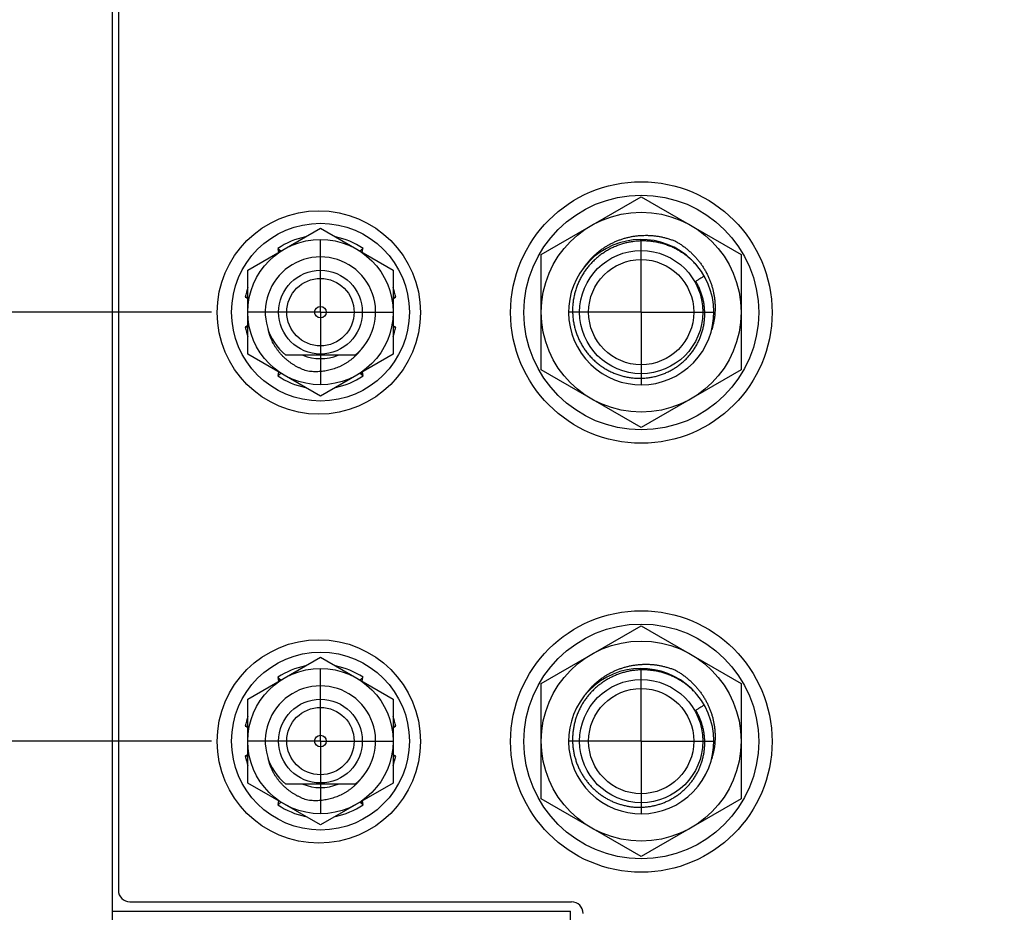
# Model space of a CAD drawing. Header units: inches. Extents: x 0.2 to 16.8, y 0.1 to 10.8.
# Tile 3 of 29: x 3.3 to 5, y 3.8 to 5.4. Entities that reach past the tile are written whole.
import ezdxf

# ---------------------------------------------------------------- set-up
doc = ezdxf.new("R2010")
doc.units = ezdxf.units.IN
doc.header["$LTSCALE"] = 0.935
doc.header["$MEASUREMENT"] = 0
doc.linetypes.add('CENTER', pattern=[0.6, 0.375, -0.075, 0.075, -0.075])
doc.layers.get('0').update_dxf_attribs({"linetype": 'CONTINUOUS'})
doc.layers.add('DEFAULT_1', color=7, linetype='CENTER')
doc.layers.add('DIMENSIONS', color=7, linetype='CONTINUOUS')
doc.styles.get("Standard").update_dxf_attribs({"font": 'txt', "width": 0.8})
doc.dimstyles.new('DIMSTYLE_1', dxfattribs={"dimtxt": 0.125, "dimasz": 0.18, "dimexe": 0.18, "dimexo": 0.0625, "dimgap": 0.09, "dimtad": 0, "dimtih": 1, "dimtoh": 1, "dimdec": 3, "dimzin": 4, "dimdsep": 46, "dimtxsty": 'STANDARD', "dimblk": '_FILLED', "dimblk1": '_FILLED', "dimblk2": '_FILLED', "dimcen": 0.09, "dimadec": 0, "dimazin": 0, "dimtp": 0.01, "dimtm": 0.01, "dimtfac": 1, "dimtdec": 3, "dimtofl": 0, "dimtmove": 0, "dimatfit": 3, "dimldrblk": '_FILLED', "dimfxl": 1, "dimtolj": 1, "dimtzin": 4, "dimarcsym": 0})

# ---------------------------------------------------------------- blocks, each defined once
blk = doc.blocks.new('*D3')
at = {"layer": 'DIMENSIONS', "color": 2, "linetype": 'CONTINUOUS'}
blk.add_line((3.6723, 4.858), (2.8146, 4.858), dxfattribs=at)
at = {"layer": 'DIMENSIONS', "color": 2, "linetype": 'CONTINUOUS', "width": 0.8}
for s, p in [('3X -', (1.0271, 4.7955)), ('2.983', (1.4271, 4.7955)), ('[', (2.0521, 4.7955)), ('75.78', (2.1521, 4.7955)), (']', (2.6521, 4.7955))]:
    blk.add_text(s, height=0.125, dxfattribs=at).set_placement(p)
blk = doc.blocks.new('_FILLED')
at = {"color": 0, "linetype": 'BYBLOCK'}
blk.add_solid([(0, 0), (-1, 0.1736), (-1, -0.1736)], dxfattribs=at)
blk = doc.blocks.new('*D4')
at = {"layer": 'DIMENSIONS', "color": 2, "linetype": 'CONTINUOUS'}
blk.add_line((3.6723, 4.12), (2.8146, 4.12), dxfattribs=at)
at = {"layer": 'DIMENSIONS', "color": 2, "linetype": 'CONTINUOUS', "width": 0.8}
for s, p in [('[', (2.0521, 4.0575)), (']', (2.6521, 4.0575)), ('3X -', (1.0271, 4.0575)), ('3.721', (1.4271, 4.0575)), ('94.52', (2.1521, 4.0575))]:
    blk.add_text(s, height=0.125, dxfattribs=at).set_placement(p)
blk = doc.blocks.new('*D5')
at = {"layer": 'DIMENSIONS', "color": 2, "linetype": 'CONTINUOUS'}
blk.add_line((3.6085, 3.0207), (2.8146, 3.0207), dxfattribs=at)
at = {"layer": 'DIMENSIONS', "color": 2, "linetype": 'CONTINUOUS', "width": 0.8}
for s, p in [('4.821', (1.3271, 2.9582)), ('[', (1.9521, 2.9582)), ('122.45', (2.0521, 2.9582)), (']', (2.6521, 2.9582)), ('4X -', (0.9271, 2.9582))]:
    blk.add_text(s, height=0.125, dxfattribs=at).set_placement(p)
blk = doc.blocks.new('*D7')
at = {"layer": 'DIMENSIONS', "color": 2, "linetype": 'CONTINUOUS'}
blk.add_line((6.5247, 4.9094), (7.3643, 4.9094), dxfattribs=at)
at = {"layer": 'DIMENSIONS', "color": 2, "linetype": 'CONTINUOUS', "width": 0.8}
for s, p in [('2.932', (7.5268, 4.8469)), ('[', (8.1518, 4.8469)), ('74.47', (8.2518, 4.8469)), (']', (8.7518, 4.8469)), ('-', (7.4268, 4.8469))]:
    blk.add_text(s, height=0.125, dxfattribs=at).set_placement(p)
blk = doc.blocks.new('*D8')
at = {"layer": 'DIMENSIONS', "color": 2, "linetype": 'CONTINUOUS'}
blk.add_line((6.5247, 4.2524), (7.3643, 4.2524), dxfattribs=at)
at = {"layer": 'DIMENSIONS', "color": 2, "linetype": 'CONTINUOUS', "width": 0.8}
for s, p in [('[', (8.1518, 4.1899)), (']', (8.7518, 4.1899)), ('3.589', (7.5268, 4.1899)), ('91.16', (8.2518, 4.1899)), ('-', (7.4268, 4.1899))]:
    blk.add_text(s, height=0.125, dxfattribs=at).set_placement(p)
blk = doc.blocks.new('*D9')
at = {"layer": 'DIMENSIONS', "color": 2, "linetype": 'CONTINUOUS'}
blk.add_line((5.8437, 4.4888), (7.3643, 4.4888), dxfattribs=at)
at = {"layer": 'DIMENSIONS', "color": 2, "linetype": 'CONTINUOUS', "width": 0.8}
for s, p in [('[', (8.1518, 4.4263)), (']', (8.7518, 4.4263)), ('3.353', (7.5268, 4.4263)), ('85.16', (8.2518, 4.4263)), ('-', (7.4268, 4.4263))]:
    blk.add_text(s, height=0.125, dxfattribs=at).set_placement(p)
blk = doc.blocks.new('*D10')
at = {"layer": 'DIMENSIONS', "color": 2, "linetype": 'CONTINUOUS'}
blk.add_line((5.8437, 5.2268), (7.3643, 5.2268), dxfattribs=at)
at = {"layer": 'DIMENSIONS', "color": 2, "linetype": 'CONTINUOUS', "width": 0.8}
for s, p in [('2.615', (7.5268, 5.1643)), ('[', (8.1518, 5.1643)), ('66.41', (8.2518, 5.1643)), (']', (8.7518, 5.1643)), ('-', (7.4268, 5.1643))]:
    blk.add_text(s, height=0.125, dxfattribs=at).set_placement(p)

msp = doc.modelspace()

# ---------------------------------------------------------------- linework, layer by layer
at = {"color": 7, "linetype": 'CONTINUOUS'}
for p, q in [((3.5021, 2.8257), (3.5021, 7.9634)), ((3.5121, 7.9334), (3.5121, 3.8634)), ((4.2399, 4.9573), (4.4119, 5.0566)), ((4.4119, 5.0566), (4.5839, 4.9573)), ((3.7349, 4.9302), (3.8599, 5.0023)), ((3.8599, 5.0023), (3.9849, 4.9302)), ((3.7866, 4.9677), (3.787, 4.9672)), ((3.9329, 4.9672), (3.9333, 4.9677)), ((4.2399, 4.7587), (4.2399, 4.9573)), ((4.5839, 4.9573), (4.5839, 4.7587)), ((3.7349, 4.7858), (3.7349, 4.9302)), ((3.9849, 4.9302), (3.9849, 4.7858)), ((3.7305, 4.8837), (3.7311, 4.8836)), ((3.9887, 4.8836), (3.9894, 4.8837)), ((3.7311, 4.8324), (3.7305, 4.8322)), ((3.9894, 4.8322), (3.9887, 4.8324)), ((3.8599, 4.7137), (3.7349, 4.7858)), ((3.9195, 4.784), (3.8004, 4.784)), ((3.9849, 4.7858), (3.8599, 4.7137)), ((3.787, 4.7488), (3.7866, 4.7482)), ((3.9333, 4.7482), (3.9329, 4.7488)), ((4.4119, 4.6594), (4.2399, 4.7587)), ((4.5839, 4.7587), (4.4119, 4.6594)), ((4.2399, 4.2193), (4.4119, 4.3186)), ((4.4119, 4.3186), (4.5839, 4.2193)), ((3.7349, 4.1922), (3.8599, 4.2643)), ((3.8599, 4.2643), (3.9849, 4.1922)), ((3.7866, 4.2297), (3.787, 4.2292)), ((3.9329, 4.2292), (3.9333, 4.2297)), ((4.2399, 4.0207), (4.2399, 4.2193)), ((4.5839, 4.2193), (4.5839, 4.0207)), ((3.7349, 4.0478), (3.7349, 4.1922)), ((3.9849, 4.1922), (3.9849, 4.0478)), ((3.7305, 4.1457), (3.7311, 4.1456)), ((3.9887, 4.1456), (3.9894, 4.1457)), ((3.7311, 4.0944), (3.7305, 4.0942)), ((3.9894, 4.0942), (3.9887, 4.0944)), ((3.8599, 3.9757), (3.7349, 4.0478)), ((3.9195, 4.046), (3.8004, 4.046)), ((3.9849, 4.0478), (3.8599, 3.9757)), ((4.4119, 3.9214), (4.2399, 4.0207)), ((4.5839, 4.0207), (4.4119, 3.9214)), ((3.787, 4.0108), (3.7866, 4.0102)), ((3.9333, 4.0102), (3.9329, 4.0108)), ((3.5321, 3.8434), (4.2921, 3.8434)), ((3.5021, 3.8277), (4.2901, 3.8277)), ((4.2901, 2.8257), (4.2901, 3.8277))]:
    msp.add_line(p, q, dxfattribs=at)
at = {"color": 9, "linetype": 'CONTINUOUS'}
for p, q in [((3.788, 4.9608), (3.787, 4.9672)), ((3.9319, 4.9608), (3.9329, 4.9672)), ((3.7349, 4.8808), (3.7311, 4.8836)), ((3.9849, 4.8808), (3.9887, 4.8836)), ((3.7349, 4.8352), (3.7311, 4.8324)), ((3.9849, 4.8352), (3.9887, 4.8324)), ((3.787, 4.7488), (3.788, 4.7552)), ((3.9319, 4.7552), (3.9329, 4.7488)), ((3.788, 4.2228), (3.787, 4.2292)), ((3.9319, 4.2228), (3.9329, 4.2292)), ((3.7349, 4.1428), (3.7311, 4.1456)), ((3.9849, 4.1428), (3.9887, 4.1456)), ((3.7349, 4.0972), (3.7311, 4.0944)), ((3.9849, 4.0972), (3.9887, 4.0944)), ((3.787, 4.0108), (3.788, 4.0172)), ((3.9319, 4.0172), (3.9329, 4.0108))]:
    msp.add_line(p, q, dxfattribs=at)
at = {"color": 7, "linetype": 'CONTINUOUS'}
for centre, radius in [((4.4121, 4.8574), 0.225), ((4.4121, 4.8574), 0.202), ((3.8571, 4.8574), 0.175), ((4.4119, 4.858), 0.172), ((3.8599, 4.858), 0.153), ((3.8599, 4.858), 0.125), ((4.4119, 4.858), 0.106), ((4.4119, 4.858), 0.0905), ((3.8599, 4.858), 0.072), ((3.8599, 4.858), 0.058), ((3.8599, 4.858), 0.01), ((4.4121, 4.1194), 0.225), ((4.4121, 4.1194), 0.202), ((3.8571, 4.1194), 0.175), ((4.4119, 4.12), 0.172), ((3.8599, 4.12), 0.153), ((3.8599, 4.12), 0.125), ((4.4119, 4.12), 0.106), ((4.4119, 4.12), 0.0905), ((3.8599, 4.12), 0.072), ((3.8599, 4.12), 0.058), ((3.8599, 4.12), 0.01)]:
    msp.add_circle(centre, radius, dxfattribs=at)
for centre, radius, start, end in [((3.8599, 4.858), 0.132, 101.25, 123.75), ((3.8599, 4.858), 0.132, 56.25, 78.75), ((4.4119, 4.858), 0.125, 40.2774, 39.9394), ((3.8599, 4.858), 0.095, 308.8357, 231.1643), ((3.8599, 4.858), 0.132, 161.2575, 168.75), ((3.8599, 4.858), 0.132, 11.25, 18.7425), ((3.8599, 4.858), 0.132, 191.25, 198.7425), ((3.8599, 4.858), 0.132, 341.2575, 348.75), ((3.8599, 4.858), 0.08, 247.6684, 292.3316), ((3.8599, 4.858), 0.132, 236.25, 258.75), ((3.8599, 4.858), 0.132, 281.25, 303.75), ((3.8599, 4.12), 0.132, 101.25, 123.75), ((3.8599, 4.12), 0.132, 56.25, 78.75), ((4.4119, 4.12), 0.125, 39.9987, 39.9394), ((3.8599, 4.12), 0.095, 308.8357, 231.1643), ((3.8599, 4.12), 0.132, 161.2575, 168.75), ((3.8599, 4.12), 0.132, 11.25, 18.7425), ((3.8599, 4.12), 0.132, 191.25, 198.7425), ((3.8599, 4.12), 0.132, 341.2575, 348.75), ((3.8599, 4.12), 0.08, 247.6684, 292.3316), ((3.8599, 4.12), 0.132, 236.25, 258.75), ((3.8599, 4.12), 0.132, 281.25, 303.75), ((3.5321, 3.8634), 0.02, 180, 270), ((4.2921, 3.8234), 0.02, 0, 90)]:
    msp.add_arc(centre, radius, start, end, dxfattribs=at)
for points, knots in [([(4.3125, 4.9337), (4.3128, 4.9342), (4.3143, 4.9363), (4.317, 4.94), (4.3207, 4.9447), (4.3246, 4.9491), (4.3288, 4.9534), (4.3332, 4.9575), (4.3377, 4.9614), (4.3425, 4.9651), (4.3474, 4.9686), (4.3525, 4.9718), (4.3578, 4.9748), (4.3632, 4.9775), (4.3687, 4.98), (4.3744, 4.9822), (4.3801, 4.9842), (4.386, 4.9859), (4.392, 4.9873), (4.398, 4.9885), (4.4041, 4.9894), (4.4102, 4.9899), (4.4164, 4.9902), (4.4226, 4.9902), (4.4288, 4.99), (4.4349, 4.9894), (4.4411, 4.9885), (4.4472, 4.9874), (4.4533, 4.9859), (4.4593, 4.9842), (4.4653, 4.9822), (4.4692, 4.9807), (4.4711, 4.9799)], [0, 0, 0, 0, 0.01029, 0.04343, 0.076618, 0.109902, 0.143258, 0.176662, 0.210161, 0.243733, 0.277351, 0.311063, 0.34485, 0.378682, 0.412605, 0.446606, 0.480652, 0.514786, 0.549, 0.583259, 0.617603, 0.652029, 0.6865, 0.721053, 0.755689, 0.790372, 0.825132, 0.859979, 0.894873, 0.929841, 0.964896, 1, 1, 1, 1]), ([(3.787, 4.9672), (3.7877, 4.9667), (3.7891, 4.9656), (3.7909, 4.9643), (3.7919, 4.9635), (3.7923, 4.9633)], [0, 0, 0, 0, 0.397283, 0.793686, 1, 1, 1, 1]), ([(3.787, 4.9672), (3.7873, 4.9662), (3.7881, 4.9643), (3.7888, 4.9624), (3.7892, 4.9615)], [0, 0, 0, 0, 0.50021, 1, 1, 1, 1]), ([(3.9276, 4.9633), (3.928, 4.9635), (3.929, 4.9643), (3.9308, 4.9656), (3.9322, 4.9667), (3.9329, 4.9672)], [0, 0, 0, 0, 0.206314, 0.602717, 1, 1, 1, 1]), ([(4.5077, 4.9383), (4.5061, 4.9402), (4.5025, 4.944), (4.4969, 4.9493), (4.491, 4.9542), (4.4847, 4.9588), (4.4782, 4.963), (4.4714, 4.9668), (4.4645, 4.9702), (4.4573, 4.973), (4.45, 4.9755), (4.4425, 4.9775), (4.435, 4.979), (4.4274, 4.98), (4.4197, 4.9805), (4.412, 4.9806), (4.4043, 4.9802), (4.3967, 4.9793), (4.3892, 4.978), (4.3818, 4.9761), (4.3745, 4.9738), (4.3674, 4.9711), (4.3604, 4.9679), (4.3537, 4.9643), (4.3473, 4.9603), (4.3411, 4.9559), (4.3352, 4.9511), (4.3296, 4.946), (4.3244, 4.9405), (4.3195, 4.9348), (4.315, 4.9287), (4.3109, 4.9224), (4.3072, 4.9158), (4.3039, 4.909), (4.3011, 4.902), (4.2987, 4.8949), (4.2968, 4.8877), (4.2953, 4.8803), (4.2943, 4.8729), (4.2938, 4.8655), (4.2937, 4.8605), (4.2938, 4.858)], [0, 0, 0, 0, 0.02589, 0.051986, 0.078049, 0.104145, 0.130234, 0.156281, 0.182317, 0.208291, 0.234229, 0.260139, 0.285998, 0.311862, 0.337705, 0.363538, 0.389368, 0.415132, 0.44087, 0.466574, 0.49225, 0.51793, 0.543551, 0.569143, 0.594707, 0.620228, 0.645758, 0.671252, 0.696714, 0.72216, 0.747541, 0.772905, 0.798246, 0.823566, 0.848894, 0.87416, 0.899382, 0.924568, 0.949705, 0.974856, 1, 1, 1, 1]), ([(4.4711, 4.9799), (4.4729, 4.9788), (4.4766, 4.9767), (4.4818, 4.9733), (4.4869, 4.9696), (4.4918, 4.9657), (4.4965, 4.9616), (4.501, 4.9573), (4.5052, 4.9528), (4.5093, 4.9481), (4.5131, 4.9433), (4.5167, 4.9382), (4.52, 4.9331), (4.5231, 4.9277), (4.5259, 4.9223), (4.5285, 4.9167), (4.5308, 4.9111), (4.5328, 4.9053), (4.5346, 4.8995), (4.536, 4.8936), (4.5372, 4.8877), (4.5381, 4.8817), (4.5387, 4.8757), (4.5391, 4.8697), (4.5391, 4.8636), (4.5389, 4.8577), (4.5384, 4.8517), (4.5376, 4.8458), (4.5365, 4.8399), (4.5351, 4.8341), (4.534, 4.8299), (4.5332, 4.8276), (4.5331, 4.8273)], [0, 0, 0, 0, 0.035223, 0.070398, 0.105487, 0.140496, 0.175461, 0.210345, 0.24514, 0.279893, 0.31457, 0.349153, 0.383693, 0.418162, 0.452533, 0.486857, 0.521116, 0.555277, 0.589384, 0.623432, 0.657382, 0.691272, 0.725106, 0.758847, 0.792517, 0.826136, 0.859667, 0.893116, 0.926518, 0.959838, 0.993068, 1, 1, 1, 1]), ([(4.5204, 4.9201), (4.5188, 4.9191), (4.5155, 4.917), (4.5107, 4.914), (4.5075, 4.912), (4.5059, 4.911)], [0, 0, 0, 0, 0.33955, 0.672896, 1, 1, 1, 1]), ([(4.5213, 4.858), (4.5212, 4.8603), (4.5209, 4.865), (4.5201, 4.8719), (4.5188, 4.8788), (4.517, 4.8856), (4.5149, 4.8922), (4.5123, 4.8987), (4.5093, 4.905), (4.5071, 4.9091), (4.5059, 4.911)], [0, 0, 0, 0, 0.125252, 0.250593, 0.375957, 0.501288, 0.626503, 0.751464, 0.876016, 1, 1, 1, 1]), ([(3.7311, 4.8836), (3.732, 4.8837), (3.7333, 4.8839), (3.7345, 4.8841), (3.7349, 4.8842)], [0, 0, 0, 0, 0.681038, 1, 1, 1, 1]), ([(3.7311, 4.8836), (3.732, 4.8832), (3.7333, 4.8827), (3.7346, 4.8821), (3.7349, 4.8819)], [0, 0, 0, 0, 0.708467, 1, 1, 1, 1]), ([(3.9849, 4.8842), (3.9853, 4.8841), (3.9866, 4.8839), (3.9879, 4.8837), (3.9887, 4.8836)], [0, 0, 0, 0, 0.318962, 1, 1, 1, 1]), ([(4.2938, 4.858), (4.2939, 4.8555), (4.2941, 4.8505), (4.295, 4.843), (4.2964, 4.8357), (4.2982, 4.8284), (4.3005, 4.8213), (4.3032, 4.8144), (4.3064, 4.8076), (4.3099, 4.8011), (4.3139, 4.7948), (4.3183, 4.7888), (4.323, 4.7831), (4.3281, 4.7777), (4.3335, 4.7726), (4.3393, 4.7679), (4.3452, 4.7636), (4.3515, 4.7597), (4.358, 4.7562), (4.3647, 4.7531), (4.3715, 4.7505), (4.3785, 4.7483), (4.3856, 4.7466), (4.3928, 4.7453), (4.4001, 4.7445), (4.4074, 4.7441), (4.4147, 4.7443), (4.422, 4.7449), (4.4292, 4.7459), (4.4363, 4.7474), (4.4433, 4.7494), (4.4502, 4.7518), (4.4568, 4.7546), (4.4633, 4.7579), (4.4695, 4.7616), (4.4755, 4.7656), (4.4812, 4.77), (4.4866, 4.7748), (4.4916, 4.7799), (4.4964, 4.7853), (4.5007, 4.791), (4.5047, 4.797), (4.5083, 4.8032), (4.5115, 4.8096), (4.5142, 4.8162), (4.5165, 4.8229), (4.5184, 4.8298), (4.5198, 4.8368), (4.5208, 4.8438), (4.5213, 4.8509), (4.5213, 4.8556), (4.5213, 4.858)], [0, 0, 0, 0, 0.021017, 0.042006, 0.062934, 0.083848, 0.104742, 0.125594, 0.146451, 0.167277, 0.18806, 0.208839, 0.229585, 0.250325, 0.271053, 0.291721, 0.312366, 0.332975, 0.353543, 0.374113, 0.394655, 0.415179, 0.435698, 0.456164, 0.476613, 0.49705, 0.517462, 0.53789, 0.558285, 0.578618, 0.598929, 0.619192, 0.639442, 0.659684, 0.679881, 0.70007, 0.720231, 0.740343, 0.760455, 0.780546, 0.80063, 0.820717, 0.840747, 0.860741, 0.880709, 0.900635, 0.92057, 0.940482, 0.96035, 0.980204, 1, 1, 1, 1]), ([(3.7349, 4.8318), (3.7345, 4.8319), (3.7333, 4.832), (3.732, 4.8322), (3.7311, 4.8324)], [0, 0, 0, 0, 0.318962, 1, 1, 1, 1]), ([(3.9887, 4.8324), (3.9878, 4.8328), (3.9866, 4.8333), (3.9853, 4.8339), (3.9849, 4.8341)], [0, 0, 0, 0, 0.708467, 1, 1, 1, 1]), ([(3.9887, 4.8324), (3.9879, 4.8322), (3.9866, 4.832), (3.9853, 4.8319), (3.9849, 4.8318)], [0, 0, 0, 0, 0.681038, 1, 1, 1, 1]), ([(3.8384, 4.7563), (3.8368, 4.7567), (3.8337, 4.7577), (3.8292, 4.7595), (3.8247, 4.7614), (3.8204, 4.7635), (3.8161, 4.7659), (3.812, 4.7684), (3.8081, 4.7711), (3.8042, 4.774), (3.8006, 4.7771), (3.7971, 4.7803), (3.7937, 4.7836), (3.7906, 4.7872), (3.7876, 4.7908), (3.7848, 4.7946), (3.7822, 4.7985), (3.7798, 4.8025), (3.7776, 4.8066), (3.7756, 4.8108), (3.7738, 4.8151), (3.7722, 4.8194), (3.7708, 4.8238), (3.7701, 4.8267), (3.7697, 4.8282)], [0, 0, 0, 0, 0.046918, 0.093723, 0.14036, 0.186865, 0.233252, 0.279472, 0.325559, 0.371526, 0.417329, 0.462994, 0.508539, 0.553925, 0.599162, 0.644284, 0.689249, 0.734057, 0.778753, 0.823295, 0.867672, 0.911941, 0.956053, 1, 1, 1, 1]), ([(3.9304, 4.7942), (3.9294, 4.793), (3.9275, 4.7906), (3.9245, 4.7871), (3.9213, 4.7838), (3.9179, 4.7806), (3.9144, 4.7776), (3.9107, 4.7748), (3.9069, 4.7721), (3.903, 4.7696), (3.8989, 4.7673), (3.8947, 4.7651), (3.8903, 4.7632), (3.8859, 4.7615), (3.8814, 4.7599), (3.8768, 4.7586), (3.8722, 4.7575), (3.8674, 4.7567), (3.8626, 4.756), (3.8578, 4.7556), (3.853, 4.7554), (3.8481, 4.7555), (3.8433, 4.7557), (3.84, 4.7561), (3.8384, 4.7563)], [0, 0, 0, 0, 0.043947, 0.088059, 0.132328, 0.176706, 0.221247, 0.265943, 0.310752, 0.355717, 0.400838, 0.446076, 0.491461, 0.537006, 0.582671, 0.628474, 0.674441, 0.720529, 0.766748, 0.813135, 0.859641, 0.906277, 0.953083, 1, 1, 1, 1]), ([(3.7923, 4.7527), (3.7919, 4.7524), (3.7909, 4.7517), (3.7891, 4.7504), (3.7877, 4.7493), (3.787, 4.7488)], [0, 0, 0, 0, 0.206314, 0.602717, 1, 1, 1, 1]), ([(3.9329, 4.7488), (3.9322, 4.7493), (3.9308, 4.7504), (3.929, 4.7517), (3.928, 4.7524), (3.9276, 4.7527)], [0, 0, 0, 0, 0.397283, 0.793686, 1, 1, 1, 1]), ([(3.9329, 4.7488), (3.9325, 4.7498), (3.9318, 4.7517), (3.9311, 4.7536), (3.9307, 4.7545)], [0, 0, 0, 0, 0.50021, 1, 1, 1, 1]), ([(4.5077, 4.2003), (4.5062, 4.202), (4.5029, 4.2056), (4.4977, 4.2105), (4.4923, 4.2152), (4.4865, 4.2196), (4.4806, 4.2236), (4.4744, 4.2272), (4.468, 4.2305), (4.4614, 4.2334), (4.4547, 4.236), (4.4479, 4.2381), (4.4409, 4.2398), (4.4339, 4.2411), (4.4268, 4.242), (4.4197, 4.2425), (4.4126, 4.2426), (4.4054, 4.2423), (4.3984, 4.2415), (4.3913, 4.2404), (4.3844, 4.2388), (4.3776, 4.2369), (4.3709, 4.2345), (4.3644, 4.2318), (4.358, 4.2287), (4.3519, 4.2252), (4.3459, 4.2214), (4.3402, 4.2172), (4.3348, 4.2128), (4.3296, 4.208), (4.3247, 4.2029), (4.3202, 4.1976), (4.3159, 4.192), (4.312, 4.1862), (4.3085, 4.1802), (4.3053, 4.1739), (4.3025, 4.1675), (4.3, 4.161), (4.298, 4.1543), (4.2963, 4.1476), (4.2951, 4.1407), (4.2942, 4.1338), (4.2938, 4.1269), (4.2937, 4.1223), (4.2938, 4.12)], [0, 0, 0, 0, 0.024026, 0.048259, 0.072464, 0.096686, 0.120922, 0.145118, 0.169304, 0.193459, 0.217555, 0.241637, 0.265683, 0.289692, 0.313709, 0.337705, 0.361692, 0.38568, 0.409616, 0.433518, 0.4574, 0.481243, 0.505093, 0.528921, 0.552692, 0.576452, 0.600178, 0.623875, 0.64758, 0.671252, 0.694895, 0.718528, 0.742106, 0.765659, 0.7892, 0.812711, 0.836234, 0.859734, 0.88317, 0.906583, 0.929957, 0.953297, 0.976653, 1, 1, 1, 1]), ([(4.3127, 4.1959), (4.3129, 4.1964), (4.3144, 4.1984), (4.317, 4.202), (4.3207, 4.2067), (4.3246, 4.2111), (4.3288, 4.2154), (4.3332, 4.2195), (4.3377, 4.2234), (4.3425, 4.2271), (4.3474, 4.2306), (4.3525, 4.2338), (4.3578, 4.2368), (4.3632, 4.2395), (4.3687, 4.242), (4.3744, 4.2442), (4.3801, 4.2462), (4.386, 4.2479), (4.392, 4.2493), (4.398, 4.2505), (4.4041, 4.2514), (4.4102, 4.2519), (4.4164, 4.2522), (4.4226, 4.2522), (4.4288, 4.252), (4.4349, 4.2514), (4.4411, 4.2505), (4.4472, 4.2494), (4.4533, 4.2479), (4.4593, 4.2462), (4.4653, 4.2442), (4.4692, 4.2427), (4.4711, 4.2419)], [0, 0, 0, 0, 0.008634, 0.041829, 0.075073, 0.108413, 0.141825, 0.175284, 0.208839, 0.242467, 0.276142, 0.30991, 0.343753, 0.377642, 0.411622, 0.44568, 0.479783, 0.513974, 0.548246, 0.582562, 0.616963, 0.651446, 0.685975, 0.720586, 0.75528, 0.790021, 0.82484, 0.859745, 0.894697, 0.929723, 0.964837, 1, 1, 1, 1]), ([(4.4711, 4.2419), (4.4729, 4.2408), (4.4766, 4.2387), (4.4818, 4.2353), (4.4869, 4.2316), (4.4918, 4.2277), (4.4965, 4.2236), (4.501, 4.2193), (4.5052, 4.2148), (4.5093, 4.2101), (4.5131, 4.2053), (4.5167, 4.2002), (4.52, 4.1951), (4.5231, 4.1897), (4.5259, 4.1843), (4.5285, 4.1787), (4.5308, 4.1731), (4.5328, 4.1673), (4.5346, 4.1615), (4.536, 4.1556), (4.5372, 4.1497), (4.5381, 4.1437), (4.5387, 4.1377), (4.5391, 4.1317), (4.5391, 4.1256), (4.5389, 4.1197), (4.5384, 4.1137), (4.5376, 4.1078), (4.5365, 4.1019), (4.5351, 4.0961), (4.5339, 4.0918), (4.5331, 4.0894), (4.533, 4.0888)], [0, 0, 0, 0, 0.03514, 0.070232, 0.105238, 0.140164, 0.175046, 0.209847, 0.24456, 0.279231, 0.313826, 0.348327, 0.382785, 0.417173, 0.451463, 0.485706, 0.519884, 0.553964, 0.587991, 0.621958, 0.655828, 0.689637, 0.723392, 0.757053, 0.790643, 0.824182, 0.857634, 0.891004, 0.924328, 0.957569, 0.99072, 1, 1, 1, 1]), ([(3.787, 4.2292), (3.7877, 4.2287), (3.7891, 4.2276), (3.7909, 4.2263), (3.7919, 4.2255), (3.7923, 4.2253)], [0, 0, 0, 0, 0.397283, 0.793686, 1, 1, 1, 1]), ([(3.787, 4.2292), (3.7873, 4.2282), (3.7881, 4.2263), (3.7888, 4.2244), (3.7892, 4.2235)], [0, 0, 0, 0, 0.50021, 1, 1, 1, 1]), ([(3.9276, 4.2253), (3.928, 4.2255), (3.929, 4.2263), (3.9308, 4.2276), (3.9322, 4.2287), (3.9329, 4.2292)], [0, 0, 0, 0, 0.206314, 0.602717, 1, 1, 1, 1]), ([(4.5204, 4.1821), (4.5188, 4.1811), (4.5155, 4.179), (4.5107, 4.176), (4.5075, 4.174), (4.5059, 4.173)], [0, 0, 0, 0, 0.33955, 0.672896, 1, 1, 1, 1]), ([(4.5213, 4.12), (4.5212, 4.1221), (4.521, 4.1262), (4.5203, 4.1324), (4.5193, 4.1385), (4.5179, 4.1446), (4.5161, 4.1506), (4.514, 4.1564), (4.5117, 4.1621), (4.5089, 4.1677), (4.5069, 4.1713), (4.5059, 4.173)], [0, 0, 0, 0, 0.111325, 0.222748, 0.334157, 0.44561, 0.556944, 0.668205, 0.77917, 0.889828, 1, 1, 1, 1]), ([(3.7311, 4.1456), (3.732, 4.1457), (3.7333, 4.1459), (3.7345, 4.1461), (3.7349, 4.1462)], [0, 0, 0, 0, 0.681038, 1, 1, 1, 1]), ([(3.7311, 4.1456), (3.732, 4.1452), (3.7333, 4.1447), (3.7346, 4.1441), (3.7349, 4.1439)], [0, 0, 0, 0, 0.708467, 1, 1, 1, 1]), ([(3.9849, 4.1462), (3.9853, 4.1461), (3.9866, 4.1459), (3.9879, 4.1457), (3.9887, 4.1456)], [0, 0, 0, 0, 0.318962, 1, 1, 1, 1]), ([(4.2938, 4.12), (4.2938, 4.1177), (4.2941, 4.113), (4.2949, 4.1061), (4.296, 4.0993), (4.2976, 4.0926), (4.2996, 4.086), (4.3019, 4.0795), (4.3047, 4.0731), (4.3077, 4.067), (4.3112, 4.061), (4.315, 4.0553), (4.3191, 4.0498), (4.3235, 4.0446), (4.3282, 4.0396), (4.3332, 4.0349), (4.3385, 4.0305), (4.344, 4.0265), (4.3497, 4.0228), (4.3556, 4.0194), (4.3617, 4.0164), (4.368, 4.0138), (4.3744, 4.0116), (4.3809, 4.0097), (4.3875, 4.0082), (4.3942, 4.0071), (4.4009, 4.0064), (4.4077, 4.0062), (4.4144, 4.0063), (4.4212, 4.0068), (4.4279, 4.0077), (4.4345, 4.009), (4.441, 4.0107), (4.4473, 4.0128), (4.4536, 4.0152), (4.4596, 4.018), (4.4655, 4.0212), (4.4712, 4.0247), (4.4767, 4.0285), (4.4819, 4.0326), (4.4869, 4.0371), (4.4915, 4.0418), (4.4959, 4.0468), (4.5, 4.052), (4.5038, 4.0575), (4.5072, 4.0632), (4.5103, 4.069), (4.513, 4.0751), (4.5153, 4.0812), (4.5173, 4.0875), (4.5189, 4.0939), (4.5201, 4.1004), (4.5209, 4.1069), (4.5213, 4.1134), (4.5213, 4.1178), (4.5213, 4.12)], [0, 0, 0, 0, 0.019432, 0.038841, 0.0582, 0.077535, 0.096862, 0.116153, 0.135433, 0.154709, 0.173943, 0.193158, 0.212365, 0.23154, 0.250716, 0.269881, 0.288993, 0.308083, 0.327148, 0.346169, 0.365187, 0.384196, 0.403171, 0.42215, 0.44111, 0.460022, 0.478928, 0.497821, 0.516691, 0.535578, 0.554442, 0.573248, 0.592034, 0.610788, 0.629506, 0.64823, 0.666931, 0.685595, 0.704258, 0.722889, 0.741481, 0.760075, 0.778652, 0.797218, 0.815794, 0.834331, 0.852821, 0.871295, 0.889734, 0.908157, 0.926586, 0.944982, 0.963348, 0.981701, 1, 1, 1, 1]), ([(3.7349, 4.0938), (3.7345, 4.0939), (3.7333, 4.094), (3.732, 4.0942), (3.7311, 4.0944)], [0, 0, 0, 0, 0.318962, 1, 1, 1, 1]), ([(3.8384, 4.0183), (3.8368, 4.0187), (3.8337, 4.0197), (3.8292, 4.0215), (3.8247, 4.0234), (3.8204, 4.0255), (3.8161, 4.0279), (3.812, 4.0304), (3.8081, 4.0331), (3.8042, 4.036), (3.8006, 4.0391), (3.7971, 4.0423), (3.7937, 4.0456), (3.7906, 4.0492), (3.7876, 4.0528), (3.7848, 4.0566), (3.7822, 4.0605), (3.7798, 4.0645), (3.7776, 4.0686), (3.7756, 4.0728), (3.7738, 4.0771), (3.7722, 4.0814), (3.7708, 4.0858), (3.7701, 4.0887), (3.7697, 4.0902)], [0, 0, 0, 0, 0.046918, 0.093723, 0.14036, 0.186865, 0.233252, 0.279472, 0.325559, 0.371526, 0.417329, 0.462994, 0.508539, 0.553925, 0.599162, 0.644284, 0.689249, 0.734057, 0.778753, 0.823295, 0.867672, 0.911941, 0.956053, 1, 1, 1, 1]), ([(3.9887, 4.0944), (3.9878, 4.0948), (3.9866, 4.0953), (3.9853, 4.0959), (3.9849, 4.0961)], [0, 0, 0, 0, 0.708467, 1, 1, 1, 1]), ([(3.9887, 4.0944), (3.9879, 4.0942), (3.9866, 4.094), (3.9853, 4.0939), (3.9849, 4.0938)], [0, 0, 0, 0, 0.681038, 1, 1, 1, 1]), ([(3.9304, 4.0562), (3.9294, 4.055), (3.9275, 4.0526), (3.9245, 4.0491), (3.9213, 4.0458), (3.9179, 4.0426), (3.9144, 4.0396), (3.9107, 4.0368), (3.9069, 4.0341), (3.903, 4.0316), (3.8989, 4.0293), (3.8947, 4.0271), (3.8903, 4.0252), (3.8859, 4.0235), (3.8814, 4.0219), (3.8768, 4.0206), (3.8722, 4.0195), (3.8674, 4.0187), (3.8626, 4.018), (3.8578, 4.0176), (3.853, 4.0174), (3.8481, 4.0175), (3.8433, 4.0177), (3.84, 4.0181), (3.8384, 4.0183)], [0, 0, 0, 0, 0.043947, 0.088059, 0.132328, 0.176706, 0.221247, 0.265943, 0.310752, 0.355717, 0.400838, 0.446076, 0.491461, 0.537006, 0.582671, 0.628474, 0.674441, 0.720529, 0.766748, 0.813135, 0.859641, 0.906277, 0.953083, 1, 1, 1, 1]), ([(3.9329, 4.0108), (3.9325, 4.0118), (3.9318, 4.0137), (3.9311, 4.0156), (3.9307, 4.0165)], [0, 0, 0, 0, 0.50021, 1, 1, 1, 1]), ([(3.7923, 4.0147), (3.7919, 4.0144), (3.7909, 4.0137), (3.7891, 4.0124), (3.7877, 4.0113), (3.787, 4.0108)], [0, 0, 0, 0, 0.206314, 0.602717, 1, 1, 1, 1]), ([(3.9329, 4.0108), (3.9322, 4.0113), (3.9308, 4.0124), (3.929, 4.0137), (3.928, 4.0144), (3.9276, 4.0147)], [0, 0, 0, 0, 0.397283, 0.793686, 1, 1, 1, 1])]:
    msp.add_open_spline(points, degree=3, knots=knots, dxfattribs=at)
at = {"layer": 'DEFAULT_1', "color": 7, "linetype": 'CENTER'}
for p, q in [((3.8599, 4.858), (3.8599, 4.9831)), ((4.4119, 4.858), (4.4119, 4.9831)), ((3.8599, 4.858), (3.7348, 4.858)), ((3.8599, 4.858), (3.8599, 4.7329)), ((3.8599, 4.858), (3.985, 4.858)), ((4.4119, 4.858), (4.2868, 4.858)), ((4.4119, 4.858), (4.4119, 4.7329)), ((4.4119, 4.858), (4.537, 4.858)), ((3.8599, 4.12), (3.8599, 4.2451)), ((4.4119, 4.12), (4.4119, 4.2451)), ((3.8599, 4.12), (3.7348, 4.12)), ((3.8599, 4.12), (3.8599, 3.9949)), ((3.8599, 4.12), (3.985, 4.12)), ((4.4119, 4.12), (4.2868, 4.12)), ((4.4119, 4.12), (4.537, 4.12)), ((4.4119, 4.12), (4.4119, 3.9949))]:
    msp.add_line(p, q, dxfattribs=at)

# ---------------------------------------------------------------- dimensions: what is measured, and where the dimension line sits
at = {"layer": 'DIMENSIONS', "color": 2, "linetype": 'CONTINUOUS'}
for feature_location, offset, origin, text, picture, middle in [((3.6085, 3.0207), (-0.7939, 0), (3.671, 7.8414), '4X -<>', '*D5', (1.8396, 3.0207)), ((3.6723, 4.858), (-0.8578, 0), (3.671, 7.8414), '3X -<>', '*D3', (1.8896, 4.858)), ((3.6723, 4.12), (-0.8578, 0), (3.671, 7.8414), '3X -<>', '*D4', (1.8896, 4.12)), ((6.5247, 4.9094), (0.8397, 0), (3.7961, 7.8414), '-<>', '*D7', (8.1393, 4.9094)), ((6.5247, 4.2524), (0.8397, 0), (3.7961, 7.8414), '-<>', '*D8', (8.1393, 4.2524)), ((5.8437, 4.4888), (1.5207, 0), (3.7961, 7.8414), '-<>', '*D9', (8.1393, 4.4888)), ((5.8437, 5.2268), (1.5207, 0), (3.7961, 7.8414), '-<>', '*D10', (8.1393, 5.2268))]:
    dim = msp.add_ordinate_dim(feature_location=feature_location, offset=offset, dtype=0, origin=origin, text=text, dimstyle='DIMSTYLE_1', dxfattribs=at)
    dim.commit()
    dim.dimension.update_dxf_attribs({"geometry": picture, "text_midpoint": middle})

doc.saveas('drawing.dxf')
